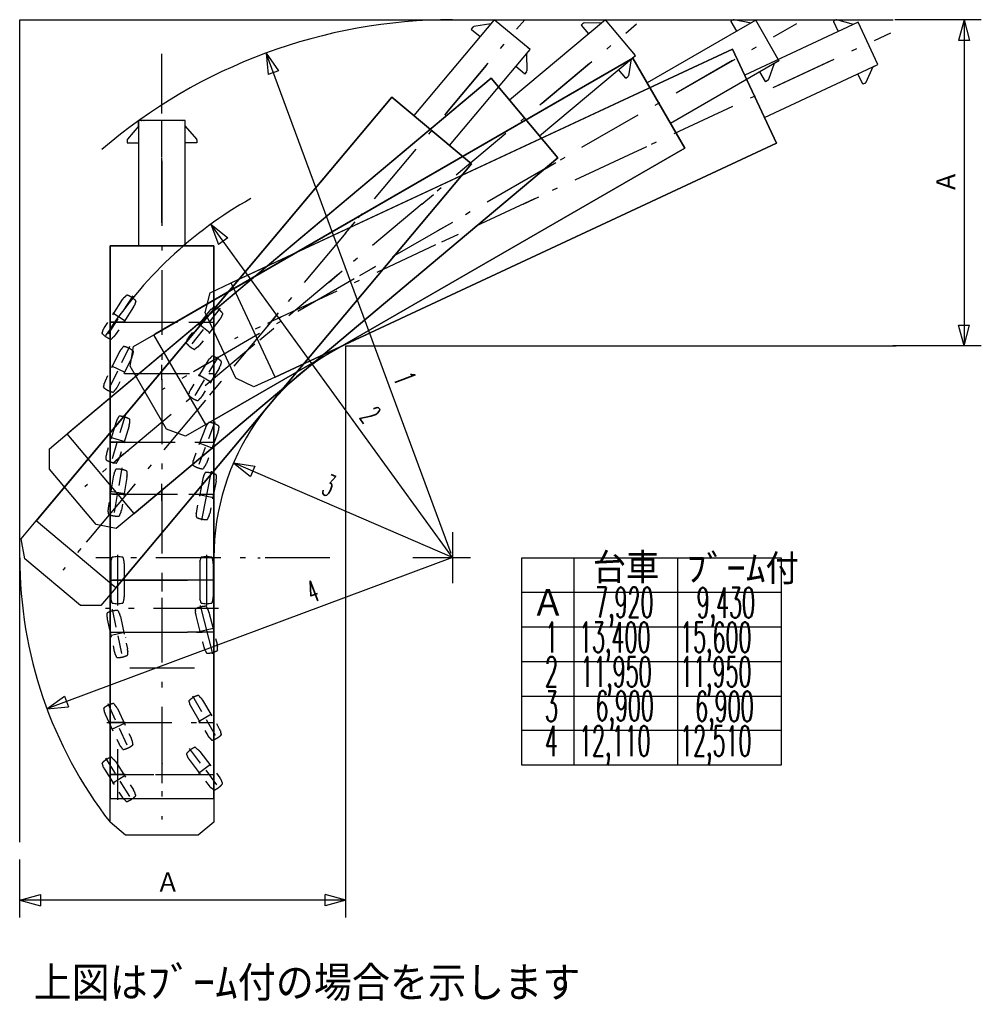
# Model space of a CAD drawing. Extents: x 7980 to 65280, y 12028 to 40493.
# Tile 17 of 17: x 37489 to 65280, y 12028 to 40490. Entities that reach past the tile are written whole.
import ezdxf
from ezdxf.enums import TextEntityAlignment as Align

# ---------------------------------------------------------------- set-up
doc = ezdxf.new("R2010")
doc.units = 0
doc.header["$LTSCALE"] = 62.5
doc.linetypes.add('CENTER', pattern=[50.5, 30, -9, 2.5, -9])
doc.linetypes.add('HIDDEN', pattern=[12.6, 8.4, -4.2])
for name, color, linetype in [('1', 7, 'CONTINUOUS'), ('10', 7, 'CONTINUOUS'), ('11', 7, 'CONTINUOUS'), ('15', 96, 'CONTINUOUS'), ('3', 214, 'CONTINUOUS')]:
    doc.layers.add(name, color=color, linetype=linetype)
doc.styles.get("Standard").update_dxf_attribs({"font": 'txt', "bigfont": 'bigfont'})
doc.dimstyles.get("Standard").update_dxf_attribs({"dimtxt": 0.18, "dimasz": 0.18, "dimexe": 0.18, "dimexo": 0.0625, "dimgap": 0.09, "dimtad": 0, "dimtih": 1, "dimtoh": 1, "dimdec": 4, "dimzin": 0, "dimtxsty": 'STANDARD', "dimcen": 0.09, "dimazin": 3, "dimtfac": 1, "dimtdec": 4, "dimtofl": 0, "dimtmove": 0, "dimatfit": 3, "dimtolj": 1, "dimtzin": 0})

# ---------------------------------------------------------------- blocks, each defined once
blk = doc.blocks.new('*G8')
at = {"layer": '11', "color": 7, "linetype": 'CONTINUOUS'}
for p, q in [((43603, 32879), (58094, 39636)), ((58094, 39636), (43630, 32892)), ((59362, 36918), (58094, 39636)), ((58094, 39636), (59362, 36918)), ((44870, 30160), (59362, 36918)), ((59362, 36918), (44870, 30160)), ((55065, 36566), (55068, 36568)), ((44870, 30160), (43603, 32879)), ((44870, 30160), (43603, 32879)), ((45022, 31886), (44758, 31763)), ((45173, 31951), (45165, 31947)), ((45199, 31971), (45196, 31969))]:
    blk.add_line(p, q, dxfattribs=at)
at = {"layer": '11', "color": 7, "linetype": 'CENTER'}
for p, q in [((60952, 39314), (43696, 31267)), ((55220, 36641), (55612, 36824)), ((52044, 35160), (52495, 35370)), ((50143, 34274), (49676, 34056)), ((45044, 31896), (44650, 31712))]:
    blk.add_line(p, q, dxfattribs=at)
at = {"layer": '11', "color": 7, "linetype": 'CONTINUOUS'}
blk.add_arc((45172, 31953), 3, -65, 25, dxfattribs=at)
at = {"layer": '15', "color": 96, "linetype": 'CONTINUOUS'}
for p, q in [((61723, 40417), (58443, 38888)), ((61076, 40483), (61004, 40449)), ((61004, 40449), (61007, 40442)), ((61007, 40442), (61145, 40147)), ((61586, 40348), (61104, 40485)), ((62293, 39196), (61723, 40417)), ((62228, 39335), (62225, 39342)), ((62261, 39264), (62254, 39280)), ((59013, 37666), (62293, 39196)), ((62149, 39128), (61947, 38677)), ((62157, 39132), (62286, 39192)), ((62257, 39274), (62259, 39270)), ((62287, 39208), (62291, 39201)), ((61852, 38631), (61714, 38926)), ((61855, 38624), (61852, 38631)), ((61927, 38658), (61855, 38624))]:
    blk.add_line(p, q, dxfattribs=at)
at = {"layer": '15', "color": 96, "linetype": 'CENTER'}
blk.add_line((59331, 38558), (62664, 40112), dxfattribs=at)
at = {"layer": '15', "color": 96, "linetype": 'CONTINUOUS'}
for centre, start, end in [((61093, 40447), 74.1598, 115.0013), ((61910, 38694), -65, -24.1586)]:
    blk.add_arc(centre, 40, start, end, dxfattribs=at)
blk = doc.blocks.new('*G9')
at = {"layer": '11', "color": 7, "linetype": 'CONTINUOUS'}
for p, q in [((41364, 31384), (55212, 39379)), ((55212, 39379), (41390, 31399)), ((56712, 36781), (55212, 39379)), ((55212, 39379), (56712, 36781)), ((42864, 28786), (56712, 36781)), ((56712, 36781), (42864, 28786)), ((52462, 36057), (52465, 36058)), ((42864, 28786), (41364, 31384)), ((42864, 28786), (41364, 31384)), ((42865, 30519), (42613, 30373)), ((43010, 30596), (43002, 30592)), ((43034, 30619), (43031, 30617))]:
    blk.add_line(p, q, dxfattribs=at)
at = {"layer": '11', "color": 7, "linetype": 'CENTER'}
for p, q in [((58087, 39307), (41598, 29787)), ((52610, 36145), (52985, 36361)), ((49575, 34393), (50006, 34641)), ((47758, 33344), (47312, 33086)), ((42886, 30531), (42510, 30314))]:
    blk.add_line(p, q, dxfattribs=at)
at = {"layer": '11', "color": 7, "linetype": 'CONTINUOUS'}
blk.add_arc((43008, 30599), 3, -60, 30, dxfattribs=at)
at = {"layer": '15', "color": 96, "linetype": 'CONTINUOUS'}
for p, q in [((58759, 40474), (55625, 38664)), ((58109, 40482), (58040, 40443)), ((58040, 40443), (58044, 40436)), ((58044, 40436), (58206, 40154)), ((58628, 40393), (58136, 40487)), ((59433, 39306), (58759, 40474)), ((56299, 37497), (59433, 39306)), ((59303, 39231), (59426, 39302)), ((59356, 39439), (59352, 39446)), ((59396, 39371), (59387, 39387)), ((59390, 39381), (59393, 39377)), ((59426, 39318), (59430, 39311)), ((59296, 39227), (59133, 38760)), ((59043, 38705), (58880, 38987)), ((59116, 38738), (59047, 38698)), ((59047, 38698), (59043, 38705))]:
    blk.add_line(p, q, dxfattribs=at)
at = {"layer": '15', "color": 96, "linetype": 'CENTER'}
blk.add_line((56538, 38413), (59950, 40383), dxfattribs=at)
at = {"layer": '15', "color": 96, "linetype": 'CONTINUOUS'}
for centre, start, end in [((58129, 40448), 79.1598, 120.0013), ((59096, 38773), -60, -19.1586)]:
    blk.add_arc(centre, 40, start, end, dxfattribs=at)
blk = doc.blocks.new('*G10')
at = {"layer": '11', "color": 7, "linetype": 'CENTER'}
for p, q in [((50971, 39164), (38733, 24579)), ((46906, 34319), (47184, 34651)), ((44653, 31634), (44973, 32015)), ((43305, 30028), (42973, 29633)), ((39688, 25718), (39409, 25385))]:
    blk.add_line(p, q, dxfattribs=at)
at = {"layer": '11', "color": 7, "linetype": 'CONTINUOUS'}
for p, q in [((37967, 26000), (48245, 38249)), ((48245, 38249), (37986, 26023)), ((50543, 36320), (48245, 38249)), ((48245, 38249), (50543, 36320)), ((40265, 24071), (50543, 36320)), ((50543, 36320), (40265, 24071)), ((46797, 34186), (46799, 34188)), ((40265, 24071), (37967, 26000)), ((40265, 24071), (37967, 26000)), ((39673, 25699), (39486, 25476)), ((39782, 25822), (39777, 25815)), ((39797, 25851), (39795, 25849))]:
    blk.add_line(p, q, dxfattribs=at)
blk.add_arc((39780, 25824), 3, -40, 50, dxfattribs=at)
at = {"layer": '15', "color": 96, "linetype": 'CONTINUOUS'}
for p, q in [((51204, 40490), (48878, 37718)), ((52237, 39624), (51204, 40490)), ((50589, 40276), (50538, 40215)), ((50538, 40215), (50544, 40210)), ((50544, 40210), (50793, 40001)), ((51108, 40369), (50614, 40289)), ((49910, 36851), (52237, 39624)), ((52119, 39723), (52112, 39728)), ((52140, 39509), (52231, 39617)), ((52179, 39672), (52165, 39683)), ((52170, 39679), (52174, 39676)), ((52226, 39633), (52232, 39627)), ((52134, 39502), (52142, 39007)), ((52075, 38925), (51826, 39134)), ((52081, 38920), (52075, 38925)), ((52132, 38981), (52081, 38920))]:
    blk.add_line(p, q, dxfattribs=at)
at = {"layer": '15', "color": 96, "linetype": 'CENTER'}
blk.add_line((49821, 37794), (52084, 40490), dxfattribs=at)
at = {"layer": '15', "color": 96, "linetype": 'CONTINUOUS'}
for centre, start, end in [((50620, 40250), 99.1598, 140.0013), ((52102, 39007), -40, 0.8414)]:
    blk.add_arc(centre, 40, start, end, dxfattribs=at)
blk = doc.blocks.new('*G11')
at = {"layer": '11', "color": 7, "linetype": 'CENTER'}
for p, q in [((53958, 39225), (39372, 26986)), ((49113, 35159), (49444, 35438)), ((46428, 32906), (46809, 33226)), ((44821, 31558), (44426, 31227)), ((40511, 27942), (40178, 27663))]:
    blk.add_line(p, q, dxfattribs=at)
at = {"layer": '11', "color": 7, "linetype": 'CONTINUOUS'}
for p, q in [((38865, 28518), (51114, 38796)), ((51114, 38796), (38887, 28538)), ((53042, 36498), (51114, 38796)), ((51114, 38796), (53042, 36498)), ((40793, 26220), (53042, 36498)), ((53042, 36498), (40793, 26220)), ((48982, 35047), (48985, 35049)), ((40793, 26220), (38865, 28518)), ((40793, 26220), (38865, 28518)), ((40493, 27926), (40269, 27739)), ((40622, 28028), (40615, 28022)), ((40641, 28054), (40639, 28052))]:
    blk.add_line(p, q, dxfattribs=at)
blk.add_arc((40620, 28030), 3, -50, 40, dxfattribs=at)
at = {"layer": '15', "color": 96, "linetype": 'CONTINUOUS'}
for p, q in [((54417, 40490), (51645, 38164)), ((55283, 39457), (54417, 40490)), ((53774, 40386), (53714, 40335)), ((53714, 40335), (53719, 40328)), ((53719, 40328), (53928, 40079)), ((54302, 40388), (53801, 40395)), ((55184, 39575), (55179, 39581)), ((52511, 37131), (55283, 39457)), ((55161, 39355), (55083, 38867)), ((55168, 39361), (55277, 39452)), ((55235, 39515), (55224, 39529)), ((55228, 39524), (55231, 39520)), ((55274, 39468), (55279, 39462)), ((55003, 38798), (54794, 39047)), ((55008, 38792), (55003, 38798)), ((55069, 38843), (55008, 38792))]:
    blk.add_line(p, q, dxfattribs=at)
at = {"layer": '15', "color": 96, "linetype": 'CENTER'}
blk.add_line((52587, 38075), (55318, 40367), dxfattribs=at)
at = {"layer": '15', "color": 96, "linetype": 'CONTINUOUS'}
for centre, start, end in [((53800, 40355), 89.1598, 130.0013), ((55043, 38873), -50, -9.1586)]:
    blk.add_arc(centre, 40, start, end, dxfattribs=at)
blk = doc.blocks.new('*G12')
at = {"layer": '1', "color": 7, "linetype": 'CONTINUOUS'}
for p, q in [((40100, 17289), (40100, 17964)), ((43100, 17964), (43100, 17289)), ((40550, 16918), (40100, 17289)), ((43100, 17289), (42650, 16918)), ((42650, 16918), (40550, 16918))]:
    blk.add_line(p, q, dxfattribs=at)
blk = doc.blocks.new('*G13')
at = {"layer": '1', "color": 7, "linetype": 'CONTINUOUS'}
for p, q in [((37533, 25482), (37967, 26000)), ((37639, 24909), (37533, 25482)), ((39248, 23559), (37639, 24909)), ((40265, 24071), (39831, 23554)), ((39831, 23554), (39248, 23559))]:
    blk.add_line(p, q, dxfattribs=at)
blk = doc.blocks.new('*G14')
at = {"layer": '1', "color": 7, "linetype": 'CONTINUOUS'}
for p, q in [((38347, 28084), (38865, 28518)), ((38352, 27501), (38347, 28084)), ((39702, 25893), (38352, 27501)), ((40793, 26220), (40276, 25786)), ((40276, 25786), (39702, 25893))]:
    blk.add_line(p, q, dxfattribs=at)
blk = doc.blocks.new('*G15')
at = {"layer": '1', "color": 7, "linetype": 'CONTINUOUS'}
for p, q in [((40780, 31047), (41364, 31384)), ((40684, 30472), (40780, 31047)), ((41734, 28653), (40684, 30472)), ((42864, 28786), (42280, 28449)), ((42280, 28449), (41734, 28653))]:
    blk.add_line(p, q, dxfattribs=at)
blk = doc.blocks.new('*G16')
at = {"layer": '1', "color": 7, "linetype": 'CONTINUOUS'}
for p, q in [((42991, 32594), (43603, 32879)), ((42845, 32029), (42991, 32594)), ((43732, 30126), (42845, 32029)), ((44259, 29875), (43732, 30126)), ((44870, 30160), (44259, 29875))]:
    blk.add_line(p, q, dxfattribs=at)
blk = doc.blocks.new('*D17')
at = {"layer": '3', "color": 214, "linetype": 'CONTINUOUS'}
for p, q in [((46919, 14540), (46919, 16630)), ((37489, 14540), (37489, 16213)), ((37489, 15040), (38092, 15202)), ((38092, 15202), (38092, 14878)), ((46919, 15040), (46315, 15202)), ((46315, 14878), (46315, 15202)), ((46919, 15040), (37489, 15040)), ((37489, 15040), (38092, 14878)), ((46919, 15040), (46315, 14878))]:
    blk.add_line(p, q, dxfattribs=at)
blk.add_text('Ａ', height=625, dxfattribs=at).set_placement((41428, 15040), align=Align.BOTTOM_LEFT)
blk = doc.blocks.new('*D18')
at = {"layer": '3', "color": 214, "linetype": 'CONTINUOUS'}
for p, q in [((65280, 40490), (62780, 40490)), ((64780, 40490), (64618, 39886)), ((64780, 40490), (64780, 31060)), ((64780, 40490), (64942, 39886)), ((64942, 39886), (64618, 39886)), ((64780, 31060), (64618, 31664)), ((64618, 31664), (64942, 31664)), ((64780, 31060), (64942, 31664)), ((65280, 31060), (62720, 31060))]:
    blk.add_line(p, q, dxfattribs=at)
blk.add_text('Ａ', height=625, rotation=90, dxfattribs=at).set_placement((64780, 35462), align=Align.BOTTOM_LEFT)
blk = doc.blocks.new('*D19')
at = {"layer": '3', "color": 214, "linetype": 'CONTINUOUS'}
for p, q in [((49954, 25062), (44611, 39526)), ((44611, 39526), (44972, 39016)), ((44611, 39526), (44668, 38904)), ((44972, 39016), (44668, 38904))]:
    blk.add_line(p, q, dxfattribs=at)
at = {"layer": '3', "color": 214, "linetype": 'CONTINUOUS', "width": 0.5}
blk.add_text('1', height=625, rotation=-69.7238, dxfattribs=at).set_placement((48101, 30079), align=Align.BOTTOM_LEFT)
blk = doc.blocks.new('*D20')
at = {"layer": '3', "color": 214, "linetype": 'CONTINUOUS'}
for p, q in [((50000, 24939), (43015, 34580)), ((43015, 34580), (43500, 34186)), ((43015, 34580), (43238, 33996)), ((43500, 34186), (43238, 33996))]:
    blk.add_line(p, q, dxfattribs=at)
at = {"layer": '3', "color": 214, "linetype": 'CONTINUOUS', "width": 0.5}
blk.add_text('2', height=625, rotation=-54.0767, dxfattribs=at).set_placement((47142, 28883), align=Align.BOTTOM_LEFT)
blk = doc.blocks.new('*D21')
at = {"layer": '3', "color": 214, "linetype": 'CONTINUOUS'}
for p, q in [((50000, 24939), (43666, 27676)), ((43666, 27676), (44285, 27585)), ((43666, 27676), (44156, 27288)), ((44285, 27585), (44156, 27288))]:
    blk.add_line(p, q, dxfattribs=at)
at = {"layer": '3', "color": 214, "linetype": 'CONTINUOUS', "width": 0.5}
blk.add_text('3', height=625, rotation=-23.3734, dxfattribs=at).set_placement((46105, 26622), align=Align.BOTTOM_LEFT)
blk = doc.blocks.new('*D22')
at = {"layer": '3', "color": 214, "linetype": 'CONTINUOUS'}
for p, q in [((50000, 24939), (38275, 20572)), ((38275, 20572), (38785, 20934)), ((38785, 20934), (38898, 20631)), ((38275, 20572), (38898, 20631))]:
    blk.add_line(p, q, dxfattribs=at)
at = {"layer": '3', "color": 214, "linetype": 'CONTINUOUS', "width": 0.5}
blk.add_text('4', height=625, rotation=20.4258, dxfattribs=at).set_placement((46004, 23450), align=Align.BOTTOM_LEFT)

msp = doc.modelspace()

# ---------------------------------------------------------------- linework, layer by layer
at = {"layer": '10', "color": 7, "linetype": 'CONTINUOUS'}
for radius, start, end in [(11905.78085, 119.3128052, 147.38181107), (6899.9989, 111.299014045, 180), (12511.29452, 180, -142.305761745)]:
    msp.add_arc((50000, 24938.57221), radius, start, end, dxfattribs=at)
at = {"layer": '11', "color": 7, "linetype": 'CENTER'}
for p, q in [((41600, 36407.50397), (41600, 17367.50397)), ((40095.4895, 31743.57099), (40531.07681, 31743.57099)), ((40095.4895, 31743.57099), (40531.07681, 31743.57099)), ((40532.51114, 31743.57099), (40096.92383, 31743.57099)), ((40174.77036, 31743.57099), (42309.86023, 31743.57099)), ((42377.36969, 31743.57099), (43022.01004, 31743.57099)), ((42667.48962, 31743.57099), (43103.07693, 31743.57099)), ((41600, 30082.77082), (41600, 30515.5406)), ((40516.36312, 30263.57221), (43103.07693, 30263.57221)), ((40532.51114, 28273.57282), (40096.92383, 28273.57282)), ((40110.18982, 28273.57282), (43077.81982, 28273.57282)), ((42667.48962, 28273.57282), (43103.07693, 28273.57282)), ((41600, 26577.97041), (41600, 27075.40388)), ((40531.93741, 26773.57282), (40096.3501, 26773.57282)), ((40174.77036, 26773.57282), (42309.86023, 26773.57282)), ((42377.36969, 26773.57282), (43022.01004, 26773.57282)), ((42668.06335, 26773.57282), (43103.65067, 26773.57282)), ((50000, 25675.53205), (50000, 24201.60932)), ((46455.34973, 24938.57221), (39685.55145, 24938.57221)), ((40313.99994, 25020.32575), (40313.99994, 23556.81867)), ((42886.00006, 25020.32575), (42886.00006, 23556.81867)), ((50519.71283, 24938.57221), (48851.49689, 24938.57221)), ((41600, 24480.67121), (41600, 23964.91499)), ((40096.92383, 24288.57221), (40532.51038, 24288.57221)), ((41600, 24288.57221), (40170.36972, 24288.57221)), ((40532.51038, 24288.57221), (42343.04657, 24288.57221)), ((43031.23016, 24288.57221), (41600, 24288.57221)), ((42667.48962, 24288.57221), (42343.04657, 24288.57221)), ((43103.07693, 24288.57221), (42667.48962, 24288.57221)), ((43229.82407, 23473.57282), (39970.17593, 23473.57282)), ((40088.92365, 22788.57221), (40524.51019, 22788.57221)), ((40164.07013, 22788.57221), (43036.52039, 22788.57221)), ((40524.51019, 22788.57221), (42343.04657, 22788.57221)), ((42667.48962, 22788.57221), (42343.04657, 22788.57221)), ((43103.07693, 22788.57221), (42667.48962, 22788.57221)), ((42544.21616, 21748.57282), (40655.78384, 21748.57282)), ((40006.04019, 20173.57282), (43102.07977, 20173.57282)), ((40532.51114, 20173.57282), (40096.92383, 20173.57282)), ((40532.51114, 20173.57282), (40096.92383, 20173.57282)), ((42667.48962, 20173.57282), (43103.07693, 20173.57282)), ((40313.99994, 19405.32636), (40313.99994, 17941.81623)), ((41600, 18854.37116), (41600, 18420.09992)), ((40532.51114, 18673.57282), (40096.92383, 18673.57282)), ((40098.12012, 18673.57282), (41361.54022, 18673.57282)), ((41410.27985, 18673.57282), (41551.16043, 18673.57282)), ((41551.16043, 18673.57282), (43075.32043, 18673.57282)), ((42667.48962, 18673.57282), (43103.07693, 18673.57282))]:
    msp.add_line(p, q, dxfattribs=at)
at = {"layer": '11', "color": 7, "linetype": 'CONTINUOUS'}
for p, q in [((40100, 33953.5716), (40100, 17993.57001)), ((43100, 33953.5716), (40100, 33953.5716)), ((40100, 17963.57221), (40100, 33953.5716)), ((40100, 33953.5716), (43100, 33953.5716)), ((43100, 17963.57221), (43100, 33953.5716)), ((43100, 33953.5716), (43100, 17963.57221)), ((40441.99982, 32022.57185), (40439.76974, 32020.34101)), ((42760.22034, 31466.79182), (42758.00018, 31464.57014)), ((41602.50015, 29910.57234), (41602.50015, 29914.0727)), ((40243.99033, 28081.09236), (40246.48972, 28078.58991)), ((40246.48972, 28078.58991), (40247.66006, 28078.58991)), ((43022.26601, 27438.64755), (42744.10038, 26020.86324)), ((40119.6022, 24766.52937), (40119.6022, 23810.61506)), ((40508.39767, 24766.52937), (40508.39767, 23810.61506)), ((42691.60233, 24766.52937), (42691.60233, 23810.61506)), ((43080.3978, 24766.52937), (43080.3978, 23810.61506)), ((44368.89038, 24938.57221), (44439.55078, 24938.57221)), ((42708.21483, 23556.3114), (43061.90696, 22158.62045)), ((42772.43042, 22512.88252), (42771.90018, 22512.47053)), ((42951.49994, 20370.56989), (42955.99976, 20366.0716)), ((40204.00009, 19996.56172), (40202.99988, 19996.56172)), ((40204.422, 19996.56172), (40204.00009, 19996.56172)), ((40205.00031, 19997.56269), (40205.00031, 19996.56172)), ((40205.87006, 19995.06025), (40205.29022, 19996.06123)), ((41597.49985, 19026.5727), (41597.49985, 19023.07234)), ((41600, 18830.27143), (41600, 18538.97199)), ((41605.00031, 18994.57197), (41605.00031, 18985.57234)), ((40438.5704, 18397.88008), (40439.09988, 18397.47114)), ((43100, 17963.57221), (40100, 17963.57221)), ((43100, 17963.57221), (40100, 17963.57221))]:
    msp.add_line(p, q, dxfattribs=at)
at = {"layer": '11', "color": 7, "linetype": 'HIDDEN'}
for p, q in [((40756.2027, 32505.98554), (39959.70764, 31278.19929)), ((40454.99115, 32398.86579), (39934.74579, 31596.91572)), ((40781.16455, 32187.26911), (40260.91919, 31385.31904)), ((40541.27121, 31773.16999), (40175.84305, 32010.23359)), ((43280.58624, 32149.03364), (42374.11652, 31000.04682)), ((42970.7695, 32070.18843), (42378.69263, 31319.70625)), ((42655.80063, 31709.88264), (42997.77603, 31440.08894)), ((43276.00937, 31829.37422), (42683.93326, 31078.89509)), ((40663.71536, 31040.58943), (40019.86008, 29726.31941)), ((40377.48489, 30898.19746), (39956.9397, 30039.75935)), ((43225.65536, 30748.32563), (42467.51785, 29496.49153)), ((40538.01651, 30287.32405), (40146.84677, 30478.95613)), ((40726.63498, 30727.14948), (40306.08978, 29868.71137)), ((42927.9007, 30631.94074), (42432.71027, 29814.28327)), ((42659.68127, 30235.60352), (43032.26642, 30009.9584)), ((43260.46295, 30430.53388), (42765.27252, 29612.87641)), ((40537.13074, 29052.85444), (40114.1304, 27651.80769)), ((40277.6741, 28866.07771), (40001.38397, 27950.9593)), ((40649.8764, 28753.70283), (40373.58627, 27838.58747)), ((43125.00916, 28863.5539), (42612.47711, 27492.72566)), ((42854.04053, 28693.90974), (42519.27109, 27798.5301)), ((43218.21518, 28557.74946), (42883.44574, 27662.36982)), ((40534.81522, 28289.17646), (40117.81921, 28415.07368)), ((42664.07089, 28254.66413), (43072.0726, 28102.11897)), ((40437.94632, 27540.36054), (40196.39587, 26096.92182)), ((40204.32587, 27322.12934), (40046.55304, 26379.32234)), ((40587.78992, 27257.96003), (40430.01709, 26315.15302)), ((42782.72171, 27227.44245), (42598.68622, 26289.4084)), ((43164.24408, 27152.58894), (42980.20859, 26214.55488)), ((40532.68509, 26782.57551), (40103.07236, 26854.46882)), ((42667.04254, 26763.06867), (43094.4809, 26679.20637)), ((40157.44934, 23446.84858), (40466.7244, 22016.39204)), ((42956.97632, 23365.7237), (43191.46957, 22439.01472)), ((40021.07468, 23157.70368), (40223.0835, 22223.37446)), ((40401.08948, 23239.86616), (40603.0983, 22305.53694)), ((42580.06058, 23270.35017), (42814.55383, 22343.64118)), ((40519.29245, 22776.42011), (40089.6492, 22683.52766)), ((42672.28851, 22800.66023), (43078.41034, 22903.43122)), ((42480.92651, 20943.07966), (43217.10358, 19678.20844)), ((42776.60522, 20821.51899), (43257.45163, 19995.34406)), ((40031.2355, 20722.57185), (40647.42584, 19395.10603)), ((40314.42108, 20574.21675), (40716.89606, 19707.15742)), ((42440.57846, 20625.94709), (42921.42487, 19799.76911)), ((39961.76529, 20410.52046), (40364.24026, 19543.46113)), ((42660.16159, 20200.73042), (43036.62872, 20419.83747)), ((40537.52899, 20150.84028), (40142.4324, 19967.44184)), ((42389.44168, 19421.58003), (43272.24274, 18254.31013)), ((39965.15198, 19146.48542), (40747.18094, 17909.43708)), ((42387.48474, 19101.89314), (42964.10141, 18339.46943)), ((42697.58224, 19336.42072), (43274.19891, 18573.99702)), ((39936.45096, 18828.08332), (40447.24731, 18020.08161)), ((40265.0856, 19035.83479), (40775.88196, 18227.83613)), ((42656.56128, 18706.13813), (43003.97873, 18968.88838)), ((40540.86533, 18644.72151), (40172.6799, 18411.96394))]:
    msp.add_line(p, q, dxfattribs=at)
at = {"layer": '11', "color": 7, "linetype": 'CONTINUOUS'}
msp.add_lwpolyline([(40205.29022, 19996.06123), (40204.422, 19996.56172)], dxfattribs=at)
at = {"layer": '11', "color": 7, "linetype": 'HIDDEN'}
for centre, radius, start, end in [((41334.42688, 31772.44367), 1079.72475, 140.9782104, 144.5391083), ((40356.5155, 32686.3719), 272.29504, -59.2842941, -36.7886543), ((40593.51654, 32509.13496), 23.64851, 109.1579437, 143.2001038), ((40364.22958, 31892.71955), 676.07779, 57.4181366, 70.8720703), ((40355.87082, 31897.95332), 676.2359, 43.1828156, 56.6334991), ((39849.09592, 32735.8592), 1081.52547, -30.478466, -26.9236374), ((41083.85239, 32214.53352), 272.30489, 150.8465271, 173.3412476), ((40825.40512, 32358.70466), 23.63481, -29.145031, 4.9123306), ((42899.25537, 32365.57417), 272.31069, -64.5824413, -42.0883942), ((43118.8652, 32167.22517), 23.61237, 103.8300476, 137.9246521), ((42833.6113, 31574.53108), 676.14809, 52.1194, 65.5719757), ((43788.62686, 31365.18965), 1079.77236, 135.6790161, 139.2396851), ((42825.95291, 31580.70478), 676.04451, 37.8821869, 51.3367767), ((42398.90137, 32461.45124), 1081.12593, -35.776474, -32.2203064), ((43579.93851, 31828.56245), 272.32416, 145.5484314, 168.0414429), ((43335.9108, 31995.98799), 23.61643, -34.4607773, -0.3687668), ((40865.80429, 31048.86274), 1080.37282, 149.5189819, 153.0776215), ((39890.5098, 31425.47102), 23.63379, 150.8366394, -175.0944214), ((40359.92126, 31886.07893), 676.04178, -136.8191223, -123.364563), ((39632.07855, 31569.64521), 272.29208, -29.1542358, -6.658432), ((40351.70212, 31891.48969), 676.10792, -122.581543, -109.1282043), ((40359.35745, 31097.85261), 272.2323, 120.7123413, 143.212677), ((39380.34668, 32012.61701), 1081.16841, -39.0197449, -35.4637756), ((43255.25894, 30687.97712), 1080.49275, 144.2214508, 147.7797546), ((40122.41516, 31275.02851), 23.62671, -70.8589497, -36.7831955), ((40245.31555, 31171.85774), 272.29565, -52.4119835, -29.9168396), ((40501.80511, 31024.26557), 23.62762, 116.0130157, 150.0868835), ((40347.95303, 30384.84297), 676.05967, 64.2911682, 77.7454376), ((42828.83987, 31568.47639), 676.17908, -142.1165161, -128.6646118), ((42318.79578, 31153.09248), 23.62869, 145.541687, 179.6166382), ((42074.79324, 31320.50581), 272.28361, -34.452755, -11.9564056), ((42821.09909, 31574.60432), 676.19553, -127.8790283, -114.4274597), ((42755.45044, 30783.50324), 272.32597, 115.418335, 137.9111023), ((41866.07437, 31783.8664), 1079.74721, -44.320015, -40.7593193), ((41326.20239, 30381.10151), 1080.48544, 147.8507233, 151.4089203), ((40339.16626, 30389.25581), 675.9613, 50.0525055, 63.5087738), ((39736.49979, 31159.89485), 1080.56939, -23.6064301, -20.0482788), ((41023.87085, 30790.43989), 272.29121, 157.7182007, -179.786377), ((40750.03586, 30902.65302), 23.64356, -22.2755356, 11.7768707), ((42535.80093, 30981.90718), 23.66357, -76.1300707, -42.1050835), ((42820.59402, 30916.25776), 272.2806, -57.5133362, -35.0172424), ((43062.92191, 30746.47322), 23.60786, 110.8972626, 145.0007782), ((42852.81372, 30123.18525), 676.12812, 59.1907654, 72.6437378), ((43827.77634, 30031.97126), 1081.542, 142.7541809, 146.3090515), ((42844.49081, 30128.41902), 675.96284, 44.9524841, 58.4086304), ((42313.2164, 30949.33271), 1080.01107, -28.707634, -25.147728), ((43562.1582, 30467.15193), 272.29942, 152.6191406, 175.1141663), ((43299.40262, 30603.25422), 23.61329, -27.3913765, 6.7032089), ((39659.69315, 29976.46589), 272.30886, -22.2802811, 0.2136154), ((40946.78268, 29607.10859), 1080.25362, 156.3920746, 159.9511108), ((39933.54111, 29864.25581), 23.63605, 157.7250061, -168.2124939), ((40344.51752, 30377.79951), 676.1406, -129.9458923, -116.4932556), ((40335.63309, 30382.06892), 676.06649, -115.7088318, -102.2547607), ((40181.77414, 29742.64326), 23.6317, -63.9835815, -29.914917), ((40438.23013, 29595.08467), 272.2429, 127.5862274, 150.0857544), ((39358.03604, 30385.39533), 1079.71361, -32.1493721, -28.5886688), ((42393.7912, 29641.56294), 23.64049, 152.6261139, -173.3192444), ((42848.71063, 30116.45002), 676.02002, -135.046875, -121.5918274), ((42131.00739, 29777.67134), 272.29942, -27.3808441, -4.8858337), ((43380.3566, 29295.27082), 1080.47328, 151.2924957, 154.8509064), ((41866.98074, 30211.73811), 1079.60094, -37.2498779, -33.6887703), ((42840.36789, 30121.66242), 676.15651, -120.8092346, -107.3568115), ((42630.23224, 29498.35615), 23.62023, -69.0864563, -34.9954262), ((42872.61047, 29328.53498), 272.32683, 122.489975, 144.9826202), ((41298.03391, 28508.90302), 1081.06591, 157.1527557, 160.709198), ((40103.01514, 29114.78376), 272.29844, -43.1117363, -20.6168976), ((40379.98428, 29010.58149), 23.62416, 125.3118744, 159.3905029), ((40331.48041, 28354.73432), 676.02709, 73.5897217, 87.0447083), ((40321.99554, 28357.40766), 676.21161, 59.3544922, 72.8057861), ((39602.65045, 29020.79267), 1080.74714, -14.306076, -10.7486496), ((40932.99103, 28864.19782), 272.30425, 167.0191345, -170.4856567), ((40644.61975, 28930.68037), 23.63142, -12.9758835, 21.0882111), ((43848.54279, 28271.95234), 1080.31266, 153.4517975, 157.0106812), ((42695.84503, 28953.33051), 272.23667, -46.8141518, -24.3138733), ((42965.45868, 28831.51045), 23.62061, 121.6060028, 155.6858063), ((42874.6933, 28179.96015), 676.22954, 69.891983, 83.3428802), ((42865.44952, 28183.45136), 676.19803, 55.6541595, 69.1057739), ((42190.11078, 28891.9383), 1081.05325, -18.0051346, -14.4486389), ((43507.86667, 28649.74165), 272.30075, 163.3189392, -174.1864929), ((43224.39117, 28734.69343), 23.63026, -16.6743469, 17.3961639), ((41048.42911, 27683.88777), 1080.5578, 165.6923523, 169.2504272), ((40006.6452, 27773.98176), 23.6269, 167.0140076, -158.907135), ((39718.28079, 27840.4643), 272.30134, -12.9803391, 9.5144501), ((40329.21524, 28347.15681), 676.09804, -120.6454773, -107.1920166), ((40319.82574, 28350.14448), 676.24528, -106.4080505, -92.957489), ((40271.26846, 27694.08979), 23.64338, -54.6735573, -20.6159515), ((40548.22769, 27589.89668), 272.26588, 136.8871307, 159.3846741), ((39351.53046, 28196.38777), 1082.8821, -22.8428574, -19.2924118), ((42513.09052, 27621.58613), 23.63406, 163.3206787, -162.6131287), ((42229.68216, 27706.52876), 272.22928, -16.6828918, 5.8175735), ((42872.03293, 28172.8404), 676.20774, -124.3456726, -110.8942566), ((43547.75162, 27464.18867), 1081.46538, 161.9934692, 165.5484772), ((41888.38348, 28084.5561), 1080.90909, -26.5459671, -22.9890747), ((41261.77444, 27097.50776), 1081.03995, 164.4529114, 168.0094299), ((39999.46899, 27546.62885), 272.30961, -35.8104858, -13.3167953), ((40287.46109, 27478.45564), 23.64089, 132.6260223, 166.6868591), ((40322.66617, 26821.56477), 676.22823, 80.8923492, 94.3432617), ((40312.95547, 26823.32258), 676.09802, 66.6536102, 80.1071625), ((40560.08606, 27432.83186), 23.63426, -5.6742249, 28.3888245), ((40854.55933, 27403.53193), 272.29308, 174.319458, -163.1850281), ((39514.62173, 27389.857), 1081.24088, -7.0046692, -3.4488754), ((42862.78687, 28176.33467), 676.24153, -110.1077881, -96.657135), ((42772.0047, 27524.78132), 23.6382, -58.3811531, -24.3199463), ((43041.70151, 27402.90022), 272.32097, 133.188797, 155.6820679), ((42584.21936, 27457.57246), 272.30409, -37.4113541, -14.9168854), ((42870.1828, 27381.38838), 23.63389, 131.0206299, 165.0882111), ((42887.04605, 26723.83528), 676.15994, 79.2917786, 92.7440948), ((42877.43378, 26725.92268), 675.96143, 65.0531006, 78.5092773), ((43141.43219, 27328.16877), 23.63626, -7.2745361, 26.7846832), ((43435.02045, 27290.65656), 272.3388, 172.7203979, -164.7870483), ((43832.92618, 26973.53315), 1080.4596, 162.8519897, 166.4103394), ((42096.15784, 27314.28938), 1080.25477, -8.60672, -5.0475998), ((39779.78668, 26233.75044), 272.29839, -5.6804352, 16.8146362), ((41118.47763, 26247.50471), 1079.98706, 172.9914246, 176.5513611), ((40074.25995, 26204.44746), 23.62773, 174.3167725, -151.6106567), ((40321.45615, 26814.15815), 676.30403, -113.3443909, -99.8950195), ((40634.83734, 26090.67182), 272.26116, 144.1869202, 166.6853638), ((39372.52274, 26539.76545), 1081.09115, -15.5458298, -11.9894943), ((42327.98538, 26151.34382), 272.25555, -7.2818375, 15.2170105), ((43668.37845, 26127.50654), 1081.88157, 171.3953552, 174.9491272), ((41930.35278, 26468.35432), 1080.08602, -17.1480255, -13.5884628), ((40311.68365, 26815.71455), 676.22498, -99.1075439, -85.6565857), ((40346.88797, 26158.82673), 23.64244, -47.3698883, -13.3118439), ((42621.48285, 26113.82856), 23.62907, 172.7157898, -153.2144165), ((42885.52856, 26716.16316), 676.05596, -114.9469604, -101.4925232), ((42875.8606, 26717.93928), 675.93506, -100.7104492, -87.2536926), ((42892.7475, 26060.60591), 23.62327, -48.9864044, -14.9103394), ((43178.69644, 25984.43708), 272.29368, 142.589386, 165.0852203), ((40175.79498, 24934.42793), 23.6414, 142.1177673, 176.1745911), ((40452.22473, 24934.44013), 23.6199, 3.7982025, 37.8864136), ((42747.77527, 24934.43708), 23.62072, 142.1068573, 176.193512), ((43024.20502, 24934.43098), 23.6403, 3.8171692, 37.8744125), ((40175.78888, 23642.7104), 23.62508, -176.1803589, -142.1087036), ((40452.22015, 23642.70735), 23.63156, -37.8726807, -3.8116379), ((42747.76688, 23642.70735), 23.62031, -176.1870117, -142.1077271), ((43024.21036, 23642.70735), 23.62493, -37.8851814, -3.8129959), ((40040.51056, 23333.68635), 23.63475, 154.3142242, -171.6231384), ((40316.10413, 22736.40852), 676.18751, 102.5931091, 116.0448456), ((40306.46744, 22734.14717), 676.36133, 88.3572998, 101.8055878), ((40310.72083, 23392.12141), 23.59974, 15.9938889, 50.1052704), ((40595.12177, 23473.75593), 272.28553, -163.9845581, -141.4883118), ((42302.27814, 23393.57099), 272.2754, -12.1111526, 10.3857803), ((42593.32199, 23446.90656), 23.61376, 156.3031158, -169.6043701), ((42889.65378, 22859.51032), 676.29402, 104.5943451, 118.0439758), ((42880.03464, 22857.29475), 676.07806, 90.3552399, 103.8091278), ((42861.32584, 23514.71662), 23.62747, 18.0177231, 52.0861816), ((43142.74673, 23606.248), 272.30375, -161.9850464, -139.4901733), ((41921.64764, 23055.26838), 1080.87225, 16.6901321, 20.2471313), ((41086.64627, 23340.00044), 1081.05046, -173.8503723, -170.2940063), ((39747.75696, 23290.5467), 272.28068, -14.1116028, 8.3852844), ((39355.42297, 22965.69319), 1081.01082, 14.6901245, 18.2467804), ((43639.14413, 23489.81428), 1081.58095, -171.8495178, -168.2948608), ((41268.60046, 22497.50471), 1080.84648, -165.309906, -161.7528687), ((39537.95242, 22123.30732), 1080.62834, 6.1484451, 9.7063675), ((40876.41373, 22172.69392), 272.26958, 165.8878021, -171.6150208), ((43849.17679, 22653.85847), 1080.13593, -163.3113403, -159.7519226), ((42628.77579, 22103.11384), 272.30302, 18.0150223, 40.5099335), ((42881.95114, 22849.64094), 676.06633, -75.4079227, -61.9537392), ((42133.61664, 22219.76423), 1080.32373, 8.1484146, 11.7073669), ((43469.27261, 22315.78779), 272.30438, 167.8894958, -169.6159668), ((43178.17078, 22262.45832), 23.64223, -23.6746979, 10.3756561), ((40029.06113, 21989.48774), 272.28322, 16.0149231, 38.5113068), ((40313.48267, 22071.13142), 23.6228, -163.9990234, -129.9154663), ((40317.75131, 22728.68147), 675.94751, -91.6468201, -78.1902771), ((40308.18939, 22726.55134), 675.88624, -77.4108505, -63.9531784), ((40583.67691, 22129.55427), 23.62862, -25.6847305, 8.3860474), ((42910.2005, 22194.64826), 23.6311, -161.9851379, -127.9180298), ((42891.51382, 22851.85652), 675.86732, -89.6469159, -76.188755), ((42404.66995, 20799.32356), 23.62367, 172.3184509, -153.6065979), ((42851.44196, 20316.31269), 676.34098, 120.5944672, 134.0429993), ((42139.55154, 20667.82026), 272.31678, 3.8848114, 26.3792267), ((42842.77802, 20311.59773), 676.05696, 106.3556213, 119.8100128), ((42643.58521, 20938.36775), 23.63457, 34.0189972, 68.0821075), ((42888.89542, 21103.95307), 272.33097, -145.9820251, -123.4897156), ((41866.16974, 20237.18672), 1081.81757, 32.6914673, 36.2454605), ((39942.0372, 20586.4726), 23.63582, 167.0190125, -158.9151001), ((40342.10587, 20064.52436), 676.02915, 115.2912445, 128.7460632), ((39665.89661, 20480.01814), 272.31392, -1.4092712, 21.084198), ((40333.18024, 20060.4289), 675.98723, 101.0540619, 114.5098114), ((40192.76581, 20702.85749), 23.63163, 28.7181473, 62.7831268), ((40452.26746, 20845.02668), 272.26224, -151.2855225, -128.7875671), ((39355.42908, 20077.33869), 1080.06761, 27.3881378, 30.9478989), ((43397.81113, 21128.66621), 1081.21083, -155.8499146, -152.2940674), ((40960.59189, 20822.37348), 1080.40408, -161.1521606, -157.5935974), ((42300.6958, 19492.83857), 1080.67887, 24.1499634, 27.7075653), ((43558.43353, 19953.46174), 272.27949, -176.114624, -153.6184082), ((39717.55295, 19295.06635), 1080.97972, 18.8510818, 22.4076309), ((41012.71362, 19637.65669), 272.25465, 178.588501, -158.9130859), ((43830.37109, 20383.06379), 1080.01187, -147.3122559, -143.7523804), ((42809.17969, 19517.38691), 272.25534, 34.0147934, 56.513443), ((43054.42963, 19682.90815), 23.62376, -145.9901123, -111.9090271), ((42855.29785, 20309.59577), 675.95093, -73.646534, -60.1901226), ((42846.62399, 20304.89607), 676.25278, -59.4054642, -45.9550095), ((43293.34641, 19821.96455), 23.62937, -7.6871719, 26.3884354), ((41322.15271, 20039.75324), 1078.83066, -152.6130676, -149.0493774), ((40226.39008, 19272.64814), 272.27601, 28.7151031, 51.2118988), ((40485.89935, 19414.82038), 23.62468, -151.2894897, -117.2103882), ((40345.42618, 20057.44734), 676.18792, -78.9438467, -65.4921722), ((40336.49445, 20053.24507), 676.1385, -64.7066936, -51.2539253), ((40736.63406, 19531.21137), 23.63359, -12.982254, 21.0799866), ((42832.39975, 18844.05622), 676.08523, 127.4929657, 140.9468079), ((42824.46747, 18838.24568), 675.93371, 113.253891, 126.7106781), ((42551.48468, 19436.44209), 23.638, 40.9141541, 74.9757233), ((42775.13275, 19630.2989), 272.33315, -139.082428, -116.5904236), ((41865.57388, 18648.33174), 1079.67478, 39.5901337, 43.1510925), ((40358.18787, 18533.96711), 676.02214, 122.6920013, 136.1470032), ((40350.00763, 18528.42817), 676.33305, 108.4574585, 121.9062805), ((40127.87781, 19147.74275), 23.62756, 36.1103363, 70.1857605), ((40366.94717, 19322.18733), 272.3202, -143.8833008, -121.3900452), ((39377.43759, 18419.07453), 1080.88366, 34.7911835, 38.3481293), ((42331.01501, 19269.7032), 23.63121, 179.2179565, -146.7180786), ((42083.62427, 19107.30696), 272.29917, 10.7852631, 33.280571), ((43276.37634, 19715.32392), 1080.00778, -148.9515381, -145.3917236), ((39894.2131, 19000.02546), 23.62308, 174.4123535, -151.5108337), ((39634.06982, 18858.89082), 272.33983, 5.9867935, 28.4783554), ((40875.24567, 19365.87324), 1081.91936, -153.7488708, -150.195282), ((42385.83908, 17960.86225), 1079.39272, 31.0496063, 34.6113358), ((43578.03802, 18568.58015), 272.28568, -169.2142029, -146.7183838), ((39837.1254, 17690.07063), 1081.8832, 26.2510071, 29.8047256), ((43798.19794, 19029.36811), 1082.44645, -140.4064636, -136.8546753), ((42886.57608, 18045.63398), 272.27638, 40.9143372, 63.4115906), ((43110.19592, 18239.45112), 23.64488, -139.080719, -105.0293579), ((42837.08878, 18837.852), 676.17447, -66.7438335, -53.2918549), ((42829.26102, 18831.84614), 676.10709, -52.5067482, -39.0533371), ((43330.6488, 18406.18086), 23.64418, -0.7815704, 33.272934), ((41333.96683, 18636.1125), 1079.69349, -145.2126465, -141.6516724), ((40345.38269, 17733.72602), 272.33541, 36.1175308, 58.6095123), ((40362.43973, 18527.24409), 676.05849, -71.5444603, -58.0900459), ((40354.142, 18521.9737), 676.03992, -57.3080368, -43.853344), ((41078.20892, 18197.01643), 272.27614, -174.0162964, -151.5187378), ((40818.11218, 18055.89399), 23.63797, -5.5767136, 28.4853668), ((40584.45511, 17908.16755), 23.60999, -143.9135742, -109.8076477)]:
    msp.add_arc(centre, radius, start, end, dxfattribs=at)
at = {"layer": '11', "color": 7, "linetype": 'CONTINUOUS'}
for centre, radius, start, end in [((40218.19839, 30113.57832), 10.01294, 73.7519531, 89.999588), ((41199.16992, 24719.55976), 1080.58682, 173.9528503, 177.5108948), ((39880.51529, 24954.13618), 272.29551, -26.3110046, -3.8161697), ((40318.93463, 24292.4571), 676.13281, 90.3925171, 103.8453369), ((40309.06525, 24292.44795), 676.14194, 76.1544647, 89.6071625), ((40747.44415, 24954.12397), 272.25424, -176.1863708, -153.6880188), ((39428.28293, 24719.50483), 1081.13638, 2.4906998, 6.0469284), ((43772.07794, 24719.49262), 1081.49673, 173.9543762, 177.5093994), ((42452.5177, 24954.13923), 272.29481, -26.3117867, -3.8168488), ((42890.93552, 24292.451), 676.13892, 90.3925781, 103.8452759), ((42881.06613, 24292.46015), 676.12973, 76.1543274, 89.6071472), ((43319.45496, 24954.13313), 272.26551, -176.1846313, -153.6873169), ((42000.76523, 24719.55671), 1080.65164, 2.4890518, 6.0468674), ((40505.00031, 24025.57173), 1.9989, -90, -60.0139942), ((41199.0097, 23857.57246), 1080.41698, -177.511261, -173.9526672), ((39880.53436, 23623.0113), 272.2851, 3.8144531, 26.3107681), ((40318.94379, 24284.69038), 676.13583, -103.8456116, -90.3928528), ((40309.07288, 24284.80634), 676.25183, -89.6074256, -76.1569576), ((40747.50824, 23623.0052), 272.30985, 153.6897583, 176.184021), ((39429.01306, 23857.56941), 1080.41223, -6.0473099, -2.4887009), ((43771.90552, 23857.63655), 1081.3329, -177.5099182, -173.9543457), ((42452.51083, 23623.0113), 272.29043, 3.8143997, 26.3102875), ((42890.9256, 24284.78803), 676.23362, -103.8435669, -90.3927917), ((42881.05698, 24284.69343), 676.13891, -89.6074893, -76.1547947), ((43319.45343, 23623.0113), 272.27364, 153.687439, 176.1847839), ((42001.10474, 23857.56025), 1080.30201, -6.0474396, -2.488472), ((40521.24023, 22732.59992), 299.99999, 12.0227127, 12.0691833), ((40550.39749, 22629.0843), 3.01377, -123.1317444, -90.0008545), ((40218.19992, 20323.56062), 10.00062, -90, -73.82407), ((41602.00043, 18994.57197), 2.99988, 0, 90)]:
    msp.add_arc(centre, radius, start, end, dxfattribs=at)
at = {"layer": '15', "color": 96, "linetype": 'CONTINUOUS'}
for p, q in [((37488.70548, 16713.35528), (37488.70548, 40490)), ((37488.70548, 40490), (62730, 40490)), ((42274.00131, 37572.58711), (40925.99945, 37572.58711)), ((40925.99945, 37572.58711), (40925.99945, 33953.5716)), ((40939.99863, 37572.58711), (40931.99921, 37572.58711)), ((41000.99869, 37572.58711), (41018.99872, 37572.58711)), ((41007.49893, 37572.58711), (41012.49924, 37572.58711)), ((41079.99954, 37572.58711), (41087.99896, 37572.58711)), ((42120.00122, 37572.58711), (42112.0018, 37572.58711)), ((42199.00131, 37572.58711), (42181.00128, 37572.58711)), ((42187.50153, 37572.58711), (42192.50107, 37572.58711)), ((42260.00137, 37572.58711), (42268.00156, 37572.58711)), ((42274.00131, 33953.5716), (42274.00131, 37572.58711)), ((40930.51061, 37418.6875), (40602.73819, 37039.51216)), ((40925.99945, 37422.58711), (40925.99945, 37564.5854)), ((42274.00131, 37422.58711), (42274.00131, 37564.5854)), ((42274.00131, 37413.46888), (42597.26257, 37039.51216)), ((40592.99927, 37013.35249), (40592.99927, 36933.93049)), ((42607.0015, 37013.35249), (42607.0015, 36933.93049)), ((40592.99927, 36933.93049), (40600.99869, 36933.93049)), ((40600.99869, 36933.93049), (40925.99945, 36933.93049)), ((42599.00131, 36933.93049), (42274.00131, 36933.93049)), ((42607.0015, 36933.93049), (42599.00131, 36933.93049)), ((46918.70548, 16583.35528), (46918.70548, 31060)), ((46918.70548, 31060), (62819.05745, 31060))]:
    msp.add_line(p, q, dxfattribs=at)
at = {"layer": '15', "color": 96, "linetype": 'CENTER'}
for p, q in [((41600, 34618.41841), (41600, 39507.49006)), ((41600, 36515.01264), (41600, 37595.43257)), ((41600, 36903.25727), (41600, 37533.92744))]:
    msp.add_line(p, q, dxfattribs=at)
at = {"layer": '15', "color": 96, "linetype": 'CONTINUOUS'}
for centre, radius, start, end in [((50000, 24938.57221), 15551.42779, 90, 130.659695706), ((40633.00018, 37013.35249), 40.00146, 139.1598206, -179.9987488), ((42567.00058, 37013.35249), 40.00092, 0, 40.8414307)]:
    msp.add_arc(centre, radius, start, end, dxfattribs=at)
at = {"layer": '3', "color": 214, "linetype": 'CONTINUOUS'}
for p, q in [((52000, 24938.57221), (59500, 24938.57221)), ((52000, 18938.57221), (52000, 24938.57221)), ((53500, 24938.57221), (53500, 18938.57221)), ((56500, 24938.57221), (56500, 18938.57221)), ((59500, 24938.57221), (59500, 18938.57221)), ((52000, 23938.57221), (59500, 23938.57221)), ((52000, 22938.57221), (59500, 22938.57221)), ((52000, 21938.57221), (59500, 21938.57221)), ((52000, 20938.57221), (59500, 20938.57221)), ((59500, 19938.57221), (52000, 19938.57221)), ((59500, 18938.57221), (52000, 18938.57221))]:
    msp.add_line(p, q, dxfattribs=at)

# ---------------------------------------------------------------- block references
at = {"layer": '1', "color": 7, "linetype": 'CONTINUOUS'}
for name in ['*G16', '*G15', '*G14', '*G13', '*G12']:
    msp.add_blockref(name, (0, 0), dxfattribs=at)
at = {"layer": '15', "color": 96, "linetype": 'CONTINUOUS'}
for name in ['*G10', '*G11', '*G9', '*G8']:
    msp.add_blockref(name, (0, 0), dxfattribs=at)

# ---------------------------------------------------------------- texts
at = {"layer": '1', "color": 7, "linetype": 'CONTINUOUS'}
msp.add_text('上図はﾌﾞｰﾑ付の場合を示します', height=1000, dxfattribs=at).set_placement((37889.64802, 11830), align=Align.BOTTOM_LEFT)
at = {"layer": '3', "color": 214, "linetype": 'CONTINUOUS'}
for s, p in [('台車', (54050, 23938.57221)), ('ﾌﾞｰﾑ付', (56770, 23908.57221)), ('Ａ', (52280, 22918.57221))]:
    msp.add_text(s, height=875, dxfattribs=at).set_placement(p, align=Align.BOTTOM_LEFT)
at = {"layer": '3', "color": 214, "linetype": 'CONTINUOUS', "width": 0.5}
for s, p in [('7,920', (54120, 22945.86611)), ('9,430', (57052.5, 22938.57221)), ('1', (52670, 21938.57221)), ('13,400', (53655, 21938.57221)), ('15,600', (56575, 21938.57221)), ('2', (52670, 20938.57221)), ('11,950', (53690, 20938.57221)), ('11,950', (56575, 20938.57221)), ('3', (52670, 19938.57221)), ('6,900', (54130, 19955.17095)), ('6,900', (57012.5, 19938.57221)), ('4', (52670, 18938.57221)), ('12,110', (53655, 18938.57221)), ('12,510', (56575, 18938.57221))]:
    msp.add_text(s, height=875, dxfattribs=at).set_placement(p, align=Align.BOTTOM_LEFT)

# ---------------------------------------------------------------- dimensions: what is measured, and where the dimension line sits
at = {"layer": '3', "color": 214, "linetype": 'CONTINUOUS'}
dim = msp.add_linear_dim(base=(64780, 40490), p1=(62780, 40490), p2=(62720, 31060), angle=90, text='Ａ', dimstyle='Standard', dxfattribs=at)
dim.commit()
dim.dimension.update_dxf_attribs({"geometry": '*D18', "text_midpoint": (64467.5, 35775)})
for center, mpoint, text, picture, middle in [((49954.3643, 25062.09933), (44610.7191, 39526.3259), '1', '*D19', (48448.22779, 30040.67999)), ((50000, 24938.57221), (43014.85915, 34579.91158), '2', '*D20', (47486.83039, 28940.04881)), ((50000, 24938.57221), (43666.22345, 27675.95406), '3', '*D21', (46372.43248, 26846.7998)), ((50000, 24938.57221), (38275.35512, 20572.20153), '4', '*D22', (46041.36761, 23797.80616))]:
    dim = msp.add_radius_dim(center=center, mpoint=mpoint, text=text, dimstyle='Standard', dxfattribs=at)
    dim.commit()
    dim.dimension.update_dxf_attribs({"geometry": picture, "text_midpoint": middle})
dim = msp.add_linear_dim(base=(46918.70548, 15040), p1=(46918.70548, 16630), p2=(37488.70548, 16213.35528), text='Ａ', dimstyle='Standard', dxfattribs=at)
dim.commit()
dim.dimension.update_dxf_attribs({"geometry": '*D17', "text_midpoint": (41740, 15352.5)})

doc.saveas('drawing.dxf')
